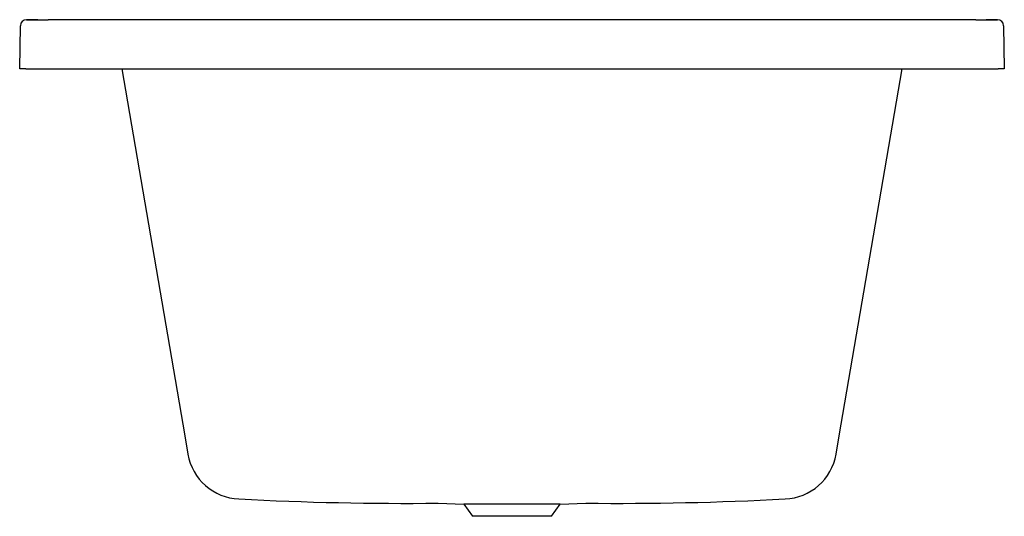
# Model space of a CAD drawing. Header units: millimetres. Extents: x 5410.692 to 5411.494, y 4642.27 to 4642.675.
import ezdxf

# ---------------------------------------------------------------- set-up
doc = ezdxf.new("R2010")
doc.units = ezdxf.units.MM
doc.layers.add('SANINDUSA', color=3, linetype='Continuous')

msp = doc.modelspace()

# ---------------------------------------------------------------- linework, layer by layer
at = {"layer": 'SANINDUSA'}
for p, q in [((5410.70697, 4642.67469), (5410.69781, 4642.67477)), ((5410.69781, 4642.67476), (5410.71521, 4642.67467)), ((5411.47047, 4642.67467), (5410.71521, 4642.67467)), ((5411.47047, 4642.67467), (5411.48788, 4642.67476)), ((5411.48787, 4642.67477), (5411.47871, 4642.67469)), ((5410.69214, 4642.63476), (5410.69276, 4642.66985)), ((5411.49293, 4642.66985), (5411.49354, 4642.63476)), ((5410.69714, 4642.63476), (5410.69214, 4642.63476)), ((5410.69714, 4642.63476), (5411.48854, 4642.63476)), ((5410.77534, 4642.63476), (5410.82651, 4642.33577)), ((5411.35917, 4642.33577), (5411.41034, 4642.63476)), ((5411.49354, 4642.63476), (5411.48854, 4642.63476)), ((5410.82651, 4642.33577), (5410.82907, 4642.32083)), ((5411.35661, 4642.32083), (5411.35917, 4642.33577)), ((5411.03275, 4642.28076), (5411.05366, 4642.28003)), ((5411.05366, 4642.28003), (5411.06078, 4642.27007)), ((5411.13202, 4642.28003), (5411.05366, 4642.28003)), ((5411.1249, 4642.27007), (5411.13202, 4642.28003)), ((5411.13202, 4642.28003), (5411.15289, 4642.28076)), ((5411.1249, 4642.27007), (5411.06078, 4642.27007))]:
    msp.add_line(p, q, dxfattribs=at)
for centre, radius, start, end in [((5410.69775, 4642.66977), 0.005, 89.3896, 178.9984), ((5411.48793, 4642.66977), 0.005, 1.0016, 90.6104), ((5410.87245, 4642.32819), 0.044, 189.72807, 267.59015), ((5411.31323, 4642.32819), 0.044, 272.46787, 350.27361), ((5411.00654, 4644.8476), 2.56697, 266.96439, 270.58539), ((5411.17918, 4644.8476), 2.56697, 269.41369, 273.03469)]:
    msp.add_arc(centre, radius, start, end, dxfattribs=at)

doc.saveas('drawing.dxf')
